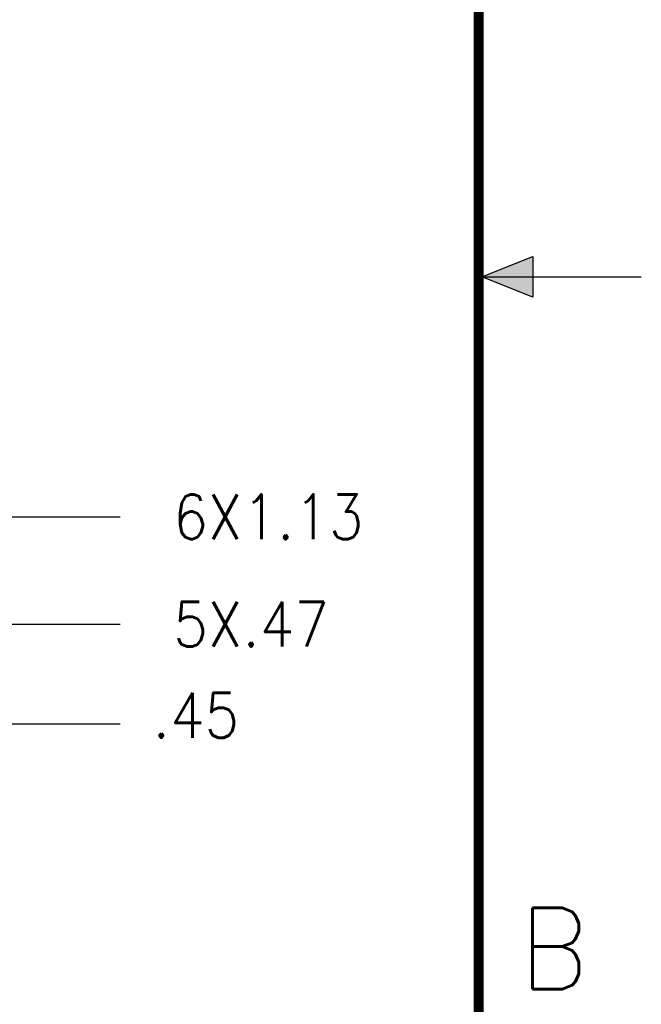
# Model space of a CAD drawing. Header units: inches. Extents: x 2.2 to 24.2, y 1.1 to 18.1.
# Tile 45 of 106: x 22.2 to 24.2, y 7.4 to 10.4. Entities that reach past the tile are written whole.
import ezdxf

# ---------------------------------------------------------------- set-up
doc = ezdxf.new("R2010")
doc.units = ezdxf.units.IN
doc.header["$MEASUREMENT"] = 0
for name, color, linetype in [('1', 7, 'Continuous'), ('CSIZE', 7, 'Continuous'), ('TEXT', 7, 'Continuous')]:
    doc.layers.add(name, color=color, linetype=linetype)
doc.styles.add('CONVERTER_11', font='txt.shx', dxfattribs={"width": 0.9})
doc.styles.add('CONVERTER_15', font='txt.shx', dxfattribs={"width": 0.947368})
doc.dimstyles.new('ME10_DIM_30', dxfattribs={"dimtxt": 0.275591, "dimasz": 0.18, "dimexe": 0.159843, "dimexo": 0.1, "dimgap": 0.2, "dimtad": 1, "dimzin": 4, "dimdsep": 46, "dimtxsty": 'CONVERTER_11', "dimsah": 1, "dimcen": 0.09, "dimclrd": 140, "dimclre": 140, "dimclrt": 4, "dimadec": 0, "dimazin": 0, "dimtfac": 1, "dimtdec": 4, "dimtix": 1, "dimtofl": 0, "dimtmove": 0, "dimatfit": 0, "dimfxl": 1, "dimtolj": 1, "dimtzin": 0, "dimarcsym": 0})
doc.dimstyles.new('ME10_DIM_31', dxfattribs={"dimtxt": 0.275591, "dimasz": 0.18, "dimexe": 0.159843, "dimexo": 0.1, "dimgap": 0.2, "dimtad": 1, "dimzin": 4, "dimdsep": 46, "dimtxsty": 'CONVERTER_11', "dimsah": 1, "dimcen": 0.09, "dimclrd": 140, "dimclre": 140, "dimclrt": 4, "dimadec": 0, "dimazin": 0, "dimtfac": 1, "dimtdec": 4, "dimtix": 1, "dimtofl": 0, "dimtmove": 0, "dimatfit": 0, "dimfxl": 1, "dimtolj": 1, "dimtzin": 0, "dimarcsym": 0})
doc.dimstyles.new('ME10_DIM_32', dxfattribs={"dimtxt": 0.275591, "dimasz": 0.18, "dimexe": 0.159843, "dimexo": 0.1, "dimgap": 0.2, "dimtad": 1, "dimzin": 4, "dimdsep": 46, "dimtxsty": 'CONVERTER_11', "dimsah": 1, "dimcen": 0.09, "dimclrd": 140, "dimclre": 140, "dimclrt": 4, "dimadec": 0, "dimazin": 0, "dimtfac": 1, "dimtdec": 4, "dimtix": 1, "dimtofl": 0, "dimtmove": 0, "dimatfit": 0, "dimfxl": 1, "dimtolj": 1, "dimtzin": 0, "dimarcsym": 0})

# ---------------------------------------------------------------- blocks, each defined once
blk = doc.blocks.new('*D37')
at = {"layer": '1', "color": 140, "linetype": 'Continuous'}
blk.add_line((44.043, 17.0454), (45.1096, 17.0454), dxfattribs=at)
at = {"layer": '1', "color": 4, "insert": (45.4363, 16.9076), "char_height": 0.275591, "attachment_point": 7, "line_spacing_factor": 0.60024, "style": 'CONVERTER_11'}
blk.add_mtext('\\C4;5X\\C4;.47', dxfattribs=at)
blk = doc.blocks.new('*D38')
at = {"layer": '1', "color": 140, "linetype": 'Continuous'}
blk.add_line((44.043, 17.7059), (45.1096, 17.7059), dxfattribs=at)
at = {"layer": '1', "color": 4, "insert": (45.4363, 17.5681), "char_height": 0.275591, "attachment_point": 7, "line_spacing_factor": 0.60024, "style": 'CONVERTER_11'}
blk.add_mtext('\\C4;6X\\C4;1.13', dxfattribs=at)
blk = doc.blocks.new('*D39')
at = {"layer": '1', "color": 140, "linetype": 'Continuous'}
for p, q in [((42.4475, 17.0286), (42.5143, 17.0286)), ((42.5143, 17.0286), (42.9026, 16.4334)), ((42.9026, 16.4334), (45.1096, 16.4334))]:
    blk.add_line(p, q, dxfattribs=at)
at = {"layer": '1', "color": 4, "style": 'CONVERTER_11', "width": 0.9}
blk.add_text('.45', height=0.27559, dxfattribs=at).set_placement((45.3096, 16.3471))
blk = doc.blocks.new('Csizeh', base_point=(2.6573, 1.5911))
at = {"linetype": 'Continuous'}
blk.add_hatch(color=5, dxfattribs=at).paths.add_polyline_path([(23.6673, 9.5911), (23.8236, 9.6536), (23.8236, 9.5286)])
at = {"color": 150, "linetype": 'Continuous'}
for p, q in [((23.6673, 9.5911), (23.8236, 9.6536)), ((23.8236, 9.6536), (23.8236, 9.5286)), ((23.8236, 9.5286), (23.6673, 9.5911))]:
    blk.add_line(p, q, dxfattribs=at)
at = {"layer": 'CSIZE', "color": 150, "linetype": 'Continuous'}
blk.add_line((23.6673, 9.5911), (24.1573, 9.5911), dxfattribs=at)
at = {"layer": 'CSIZE', "color": 150, "linetype": 'Continuous', "const_width": 0.03}
blk.add_lwpolyline([(23.6573, 16.9711), (23.6573, 17.5911), (16.3695, 17.5911), (6.6273, 17.5911), (2.6573, 17.5911), (2.6573, 15.7372), (2.6573, 1.5911), (23.6573, 1.5911), (23.6573, 16.9711)], close=True, dxfattribs=at)
at = {"layer": 'TEXT', "color": 150, "style": 'CONVERTER_15', "width": 0.947368}
blk.add_text('B', height=0.25, dxfattribs=at).set_placement((23.7823, 7.3999))
blk = doc.blocks.new('RIGHT1', base_point=(40.0598, 17.3598))
at = {"layer": '1'}
for feature_location, dimstyle, override, picture, middle in [((43.943, 17.7059), 'ME10_DIM_31', {"dimpost": '6X<>'}, '*D38', (45.8918, 17.7059)), ((43.943, 17.0454), 'ME10_DIM_30', {"dimpost": '5X<>'}, '*D37', (45.8504, 17.0454))]:
    dim = blk.add_ordinate_dim(feature_location=feature_location, offset=(1.1666, 0), dtype=0, origin=(44.2594, 16.5785), dimstyle=dimstyle, override=override, dxfattribs=at)
    dim.commit()
    dim.dimension.update_dxf_attribs({"geometry": picture, "text_midpoint": middle})
dim = blk.add_ordinate_dim(feature_location=(42.3475, 17.0286), offset=(2.8022, -0.5437), dtype=0, origin=(44.2594, 16.5785), dimstyle='ME10_DIM_32', dxfattribs=at)
dim.commit()
dim.dimension.update_dxf_attribs({"geometry": '*D39', "text_midpoint": (45.5611, 16.4849)})

msp = doc.modelspace()

# ---------------------------------------------------------------- block references
at = {"xscale": 0.5, "yscale": 0.5, "zscale": 0.5}
msp.add_blockref('RIGHT1', (20.0299, 8.6799), dxfattribs=at)
at = {"layer": '1'}
msp.add_blockref('Csizeh', (2.6573, 1.5911), dxfattribs=at)

doc.saveas('drawing.dxf')
